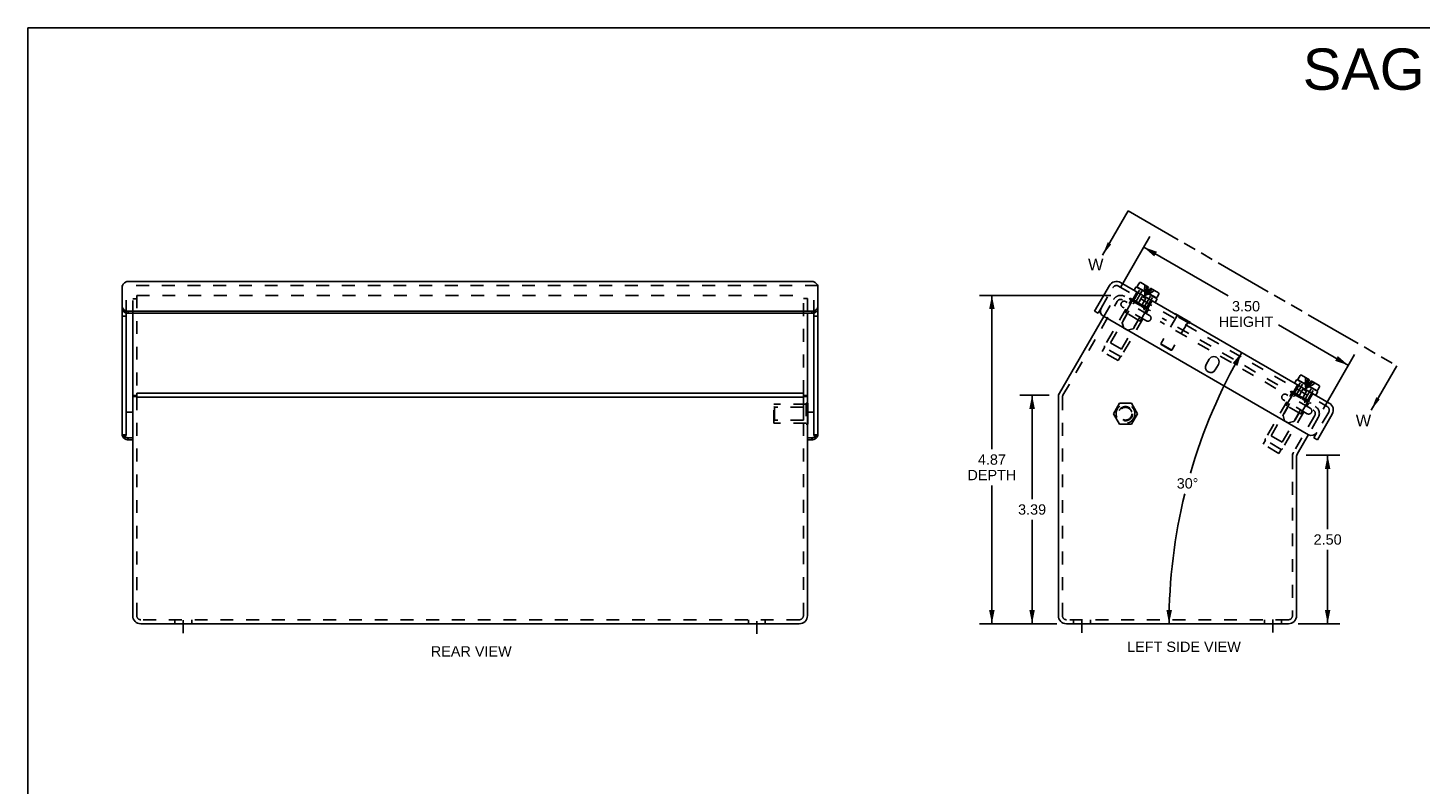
# Model space of a CAD drawing. Header units: inches. Extents: x 0 to 34.7, y 0 to 22.4.
# Tile 2 of 7: x 0 to 20.6, y 11.2 to 22.4. Entities that reach past the tile are written whole.
import ezdxf

# ---------------------------------------------------------------- set-up
doc = ezdxf.new("R2010")
doc.units = ezdxf.units.IN
doc.header["$LTSCALE"] = 1.90661
doc.header["$MEASUREMENT"] = 0
for name, pattern in [('DASHED', [0.2, 0.1, -0.1]), ('HIDDEN', [0.2, 0.1, -0.1]), ('PHANTOM', [0.8, 0.45, -0.05, 0.1, -0.05, 0.1, -0.05])]:
    doc.linetypes.add(name, pattern=pattern)
doc.layers.get('0').update_dxf_attribs({"linetype": 'CONTINUOUS'})
for name, color, linetype in [('DEFAULT_2', 8, 'HIDDEN'), ('DIMENSIONS', 7, 'CONTINUOUS'), ('DOOR_ASSEMBLY', 7, 'CONTINUOUS')]:
    doc.layers.add(name, color=color, linetype=linetype)
doc.styles.get("Standard").update_dxf_attribs({"font": 'arial.ttf'})
doc.dimstyles.new('DIMSTYLE_1', dxfattribs={"dimtxt": 0.152937, "dimasz": 0.203915, "dimexe": 0.09, "dimexo": 0.07, "dimgap": 0.0375, "dimtad": 0, "dimtih": 1, "dimtoh": 1, "dimzin": 4, "dimdsep": 46, "dimtxsty": 'Standard', "dimblk": '_FILLED', "dimblk1": '_FILLED', "dimblk2": '_FILLED', "dimcen": 0.09, "dimadec": 3, "dimazin": 1, "dimtfac": 1, "dimtdec": 3, "dimtofl": 0, "dimtmove": 0, "dimatfit": 3, "dimldrblk": '_FILLED', "dimfxl": 0, "dimtolj": 1, "dimtzin": 4, "dimarcsym": 0})
doc.dimstyles.new('DIMSTYLE_2', dxfattribs={"dimtxt": 0.152937, "dimasz": 0.203915, "dimexe": 0.09, "dimexo": 0.07, "dimgap": 0.0375, "dimtad": 0, "dimtih": 1, "dimtoh": 1, "dimdec": 0, "dimzin": 4, "dimdsep": 46, "dimtxsty": 'Standard', "dimblk": '_FILLED', "dimblk1": '_FILLED', "dimblk2": '_FILLED', "dimcen": 0.09, "dimadec": 3, "dimazin": 1, "dimtfac": 1, "dimtdec": 3, "dimtofl": 0, "dimtmove": 0, "dimatfit": 3, "dimldrblk": '_FILLED', "dimfxl": 0, "dimtolj": 1, "dimtzin": 4, "dimarcsym": 0})
doc.dimstyles.get("Standard").update_dxf_attribs({"dimtxt": 0.173328, "dimasz": 0.203915, "dimexe": 0.09, "dimexo": 0.07, "dimgap": 0.09, "dimtad": 0, "dimtih": 1, "dimtoh": 1, "dimdec": 3, "dimzin": 4, "dimdsep": 46, "dimtxsty": 'Standard', "dimblk": '_FILLED', "dimblk1": '_FILLED', "dimblk2": '_FILLED', "dimcen": 0.09, "dimadec": 3, "dimazin": 1, "dimtp": 0.001, "dimtm": 0.001, "dimtfac": 1, "dimtdec": 3, "dimtofl": 0, "dimtmove": 0, "dimatfit": 3, "dimldrblk": '_FILLED', "dimfxl": 0, "dimtolj": 1, "dimtzin": 4, "dimarcsym": 0})

# ---------------------------------------------------------------- blocks, each defined once
blk = doc.blocks.new('_FILLED')
at = {"color": 0, "linetype": 'ByBlock'}
blk.add_solid([(0, 0), (-1, 0.2), (-1, -0.2)], dxfattribs=at)
blk = doc.blocks.new('XSEC_FILLED')
at = {"color": 0, "linetype": 'ByBlock'}
blk.add_solid([(0, 0), (-1, 0.15), (-1, -0.15)], dxfattribs=at)
blk = doc.blocks.new('*D4')
at = {"layer": 'DIMENSIONS', "color": 2, "linetype": 'Continuous'}
for p, q in [((16.053, 18.464), (14.104, 18.464)), ((14.288, 18.464), (14.288, 16.182)), ((14.288, 13.594), (14.288, 15.646)), ((15.25, 13.594), (14.104, 13.594))]:
    blk.add_line(p, q, dxfattribs=at)
at = {"layer": 'DIMENSIONS', "color": 2, "linetype": 'Continuous', "xscale": 0.2039154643, "yscale": 0.2039154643, "zscale": 0.2039154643}
for p, rotation in [((14.288, 18.464), 90), ((14.288, 13.594), 270)]:
    blk.add_blockref('_FILLED', p, dxfattribs=dict(at, rotation=rotation))
at = {"layer": 'DIMENSIONS', "color": 2, "linetype": 'Continuous', "insert": (14.288, 16.105), "char_height": 0.1529, "width": 0.72261, "attachment_point": 2, "line_spacing_factor": 0.9}
blk.add_mtext('4.87\\PDEPTH', dxfattribs=at)
blk = doc.blocks.new('*D5')
at = {"layer": 'DIMENSIONS', "color": 2, "linetype": 'Continuous'}
for start, end in [(150, 163.8692), (166.1248, 180)]:
    blk.add_arc((24.958, 13.594), 8.044, start, end, dxfattribs=at)
for points in [[(17.927, 17.418), (17.991, 17.616), (17.856, 17.458)], [(16.875, 13.798), (16.913, 13.594), (16.957, 13.797)]]:
    blk.add_solid(points, dxfattribs=at)
at = {"layer": 'DIMENSIONS', "color": 2, "linetype": 'Continuous', "insert": (17.187, 15.752), "char_height": 0.15294, "width": 0.33961, "attachment_point": 2, "line_spacing_factor": 0.9}
blk.add_mtext('30\\fgdt;{\\fgdt;~}', dxfattribs=at)
blk = doc.blocks.new('*D6')
at = {"layer": 'DIMENSIONS', "color": 2, "linetype": 'Continuous'}
for p, q in [((16.192, 18.58), (16.629, 19.337)), ((16.538, 19.178), (17.79, 18.455)), ((19.572, 17.426), (18.534, 18.025)), ((19.197, 16.775), (19.664, 17.585))]:
    blk.add_line(p, q, dxfattribs=at)
at = {"layer": 'DIMENSIONS', "color": 2, "linetype": 'Continuous', "xscale": 0.2039154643, "yscale": 0.2039154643, "zscale": 0.2039154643}
for p, rotation in [((16.538, 19.178), 150), ((19.572, 17.426), 329.9999999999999)]:
    blk.add_blockref('_FILLED', p, dxfattribs=dict(at, rotation=rotation))
at = {"layer": 'DIMENSIONS', "color": 2, "linetype": 'Continuous', "insert": (18.055, 18.379), "char_height": 0.1529, "width": 0.80562, "attachment_point": 2, "line_spacing_factor": 0.9}
blk.add_mtext('3.50\\PHEIGHT', dxfattribs=at)
blk = doc.blocks.new('*D7')
at = {"layer": 'DIMENSIONS', "color": 2, "linetype": 'Continuous'}
for p, q in [((15.135, 16.984), (14.7, 16.984)), ((14.884, 16.984), (14.884, 15.442)), ((14.884, 13.594), (14.884, 15.136)), ((15.25, 13.594), (14.7, 13.594))]:
    blk.add_line(p, q, dxfattribs=at)
at = {"layer": 'DIMENSIONS', "color": 2, "linetype": 'Continuous', "xscale": 0.2039154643, "yscale": 0.2039154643, "zscale": 0.2039154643}
for p, rotation in [((14.884, 16.984), 90), ((14.884, 13.594), 270)]:
    blk.add_blockref('_FILLED', p, dxfattribs=dict(at, rotation=rotation))
at = {"layer": 'DIMENSIONS', "color": 2, "linetype": 'Continuous', "insert": (14.884, 15.365), "char_height": 0.1529, "width": 0.4156, "attachment_point": 2, "line_spacing_factor": 0.9}
blk.add_mtext('3.39', dxfattribs=at)
blk = doc.blocks.new('*D8')
at = {"layer": 'DIMENSIONS', "color": 2, "linetype": 'Continuous'}
for p, q in [((18.948, 16.093), (19.447, 16.093)), ((19.264, 16.093), (19.264, 14.996)), ((19.264, 13.594), (19.264, 14.691)), ((18.826, 13.594), (19.447, 13.594))]:
    blk.add_line(p, q, dxfattribs=at)
at = {"layer": 'DIMENSIONS', "color": 2, "linetype": 'Continuous', "xscale": 0.2039154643, "yscale": 0.2039154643, "zscale": 0.2039154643}
for p, rotation in [((19.264, 16.093), 90), ((19.264, 13.594), 270)]:
    blk.add_blockref('_FILLED', p, dxfattribs=dict(at, rotation=rotation))
at = {"layer": 'DIMENSIONS', "color": 2, "linetype": 'Continuous', "insert": (19.264, 14.92), "char_height": 0.1529, "width": 0.4156, "attachment_point": 2, "line_spacing_factor": 0.9}
blk.add_mtext('2.50', dxfattribs=at)

msp = doc.modelspace()

# ---------------------------------------------------------------- linework, layer by layer
at = {"color": 7, "linetype": 'Continuous'}
for p, q in [((0, 0), (0, 22.4307)), ((0, 22.4307), (34.6656, 22.4307)), ((1.6138, 16.9766), (1.5538, 16.9766)), ((1.6138, 16.9616), (1.5538, 16.9616)), ((11.4938, 16.9766), (11.5538, 16.9766)), ((11.4938, 16.9616), (11.5538, 16.9616)), ((11.5578, 16.8647), (11.5538, 16.8647)), ((11.5578, 16.8647), (11.5578, 16.5527)), ((16.1781, 16.8647), (16.088, 16.7087)), ((16.3582, 16.8647), (16.1781, 16.8647)), ((16.4483, 16.7087), (16.3582, 16.8647)), ((11.5578, 16.7087), (11.5538, 16.7087)), ((11.5578, 16.5527), (11.5538, 16.5527)), ((16.088, 16.7087), (16.1781, 16.5527)), ((16.1781, 16.5527), (16.3582, 16.5527)), ((16.3582, 16.5527), (16.4483, 16.7087))]:
    msp.add_line(p, q, dxfattribs=at)
at = {"color": 7, "linetype": 'PHANTOM'}
msp.add_line((16.3083, 19.7166), (20.2887, 17.4185), dxfattribs=at)
at = {"color": 3, "linetype": 'Continuous'}
for p, q in [((1.5538, 13.7137), (1.5538, 18.1983)), ((11.5538, 18.1983), (11.5538, 13.7137)), ((15.2893, 17.0133), (15.9456, 18.1501)), ((1.6138, 17.0133), (1.6138, 16.9533)), ((1.6138, 17.0133), (11.4938, 17.0133)), ((1.6138, 16.9533), (11.4938, 16.9533)), ((11.4938, 17.0133), (11.4938, 16.9533)), ((15.2732, 13.7137), (15.2732, 16.9533)), ((18.9792, 16.3987), (18.8113, 16.1079)), ((18.8032, 16.0779), (18.8032, 13.7137)), ((11.4338, 13.5937), (1.6738, 13.5937)), ((18.6832, 13.5937), (15.3932, 13.5937))]:
    msp.add_line(p, q, dxfattribs=at)
at = {"color": 2, "linetype": 'DASHED'}
for p, q in [((2.3038, 13.4557), (2.3038, 13.7976)), ((10.8038, 13.444), (10.8038, 13.7976)), ((15.6232, 13.4613), (15.6232, 13.7976)), ((18.4532, 13.4643), (18.4532, 13.7976))]:
    msp.add_line(p, q, dxfattribs=at)
at = {"color": 3, "linetype": 'Continuous'}
for centre, radius, start, end in [((15.3932, 16.9533), 0.12, 150, 180), ((18.7742, 16.1017), 0.03, 150, 180), ((18.8632, 16.0779), 0.06, 150, 180), ((1.6738, 13.7137), 0.12, 180, 270), ((11.4338, 13.7137), 0.12, 270, 360), ((15.3932, 13.7137), 0.12, 180, 270), ((18.6832, 13.7137), 0.12, 270, 360)]:
    msp.add_arc(centre, radius, start, end, dxfattribs=at)
at = {"layer": 'DEFAULT_2', "color": 8, "linetype": 'HIDDEN'}
for p, q in [((1.5538, 18.1983), (1.5538, 18.4162)), ((1.6138, 18.4122), (1.5538, 18.4122)), ((1.6138, 18.4638), (1.6138, 17.0133)), ((1.6138, 18.4638), (11.4938, 18.4638)), ((11.4938, 17.0133), (11.4938, 18.4638)), ((11.4938, 18.4162), (11.5538, 18.4162)), ((11.5538, 18.4162), (11.5538, 18.1983)), ((15.3413, 16.9833), (16.1441, 18.3738)), ((15.9456, 18.1501), (16.0921, 18.4038)), ((16.6233, 18.1664), (16.2704, 18.3702)), ((16.2726, 18.2165), (16.3776, 18.3984)), ((16.3204, 18.3413), (16.3454, 18.3846)), ((16.3296, 18.4053), (16.3386, 18.4209)), ((16.3296, 18.4053), (16.6241, 18.2353)), ((16.3386, 18.4209), (16.6331, 18.2509)), ((16.2742, 18.2612), (15.9576, 17.7129)), ((16.0436, 17.7598), (16.2936, 18.1928)), ((16.5771, 18.0863), (16.2242, 18.2901)), ((16.4755, 18.0878), (16.2763, 18.2028)), ((16.4891, 18.0915), (16.5941, 18.2734)), ((16.5733, 18.1953), (16.5983, 18.2386)), ((16.6241, 18.2353), (16.6331, 18.2509)), ((16.2081, 17.6648), (16.4581, 18.0978)), ((16.5271, 18.1152), (16.2105, 17.5669)), ((18.4975, 17.0844), (16.7803, 18.0758)), ((18.5275, 17.1364), (16.8103, 18.1278)), ((16.0436, 17.7598), (16.2081, 17.6648)), ((15.9582, 17.6919), (15.9237, 17.6322)), ((16.1575, 17.4972), (15.9237, 17.6322)), ((16.192, 17.5569), (15.9582, 17.6919)), ((16.192, 17.5569), (16.1575, 17.4972)), ((1.6138, 16.9533), (1.6138, 13.7137)), ((11.4938, 13.7137), (11.4938, 16.9533)), ((15.3332, 16.9533), (15.3332, 13.7137)), ((19.0069, 16.7892), (18.654, 16.9929)), ((18.6562, 16.8393), (18.7612, 17.0211)), ((18.704, 16.9641), (18.729, 17.0074)), ((18.7132, 17.028), (18.7222, 17.0436)), ((18.7132, 17.028), (19.0076, 16.858)), ((18.7222, 17.0436), (19.0166, 16.8736)), ((11.5368, 16.8487), (11.0578, 16.8487)), ((11.0578, 16.5687), (11.0578, 16.8487)), ((11.0678, 16.8037), (11.0578, 16.8137)), ((11.4953, 16.8037), (11.0678, 16.8037)), ((11.0678, 16.8037), (11.0678, 16.6137)), ((11.4953, 16.6137), (11.4953, 16.8037)), ((11.5538, 16.8647), (11.5368, 16.8647)), ((11.5368, 16.8647), (11.5368, 16.5527)), ((18.6577, 16.884), (18.3412, 16.3356)), ((18.4271, 16.3826), (18.6771, 16.8156)), ((18.5917, 16.2876), (18.8417, 16.7206)), ((18.9106, 16.738), (18.594, 16.1896)), ((18.9606, 16.7091), (18.6077, 16.9128)), ((18.859, 16.7106), (18.6598, 16.8256)), ((18.8727, 16.7143), (18.9777, 16.8961)), ((18.9569, 16.8181), (18.9819, 16.8614)), ((19.0076, 16.858), (19.0166, 16.8736)), ((11.0678, 16.6137), (11.0578, 16.6037)), ((11.5368, 16.5687), (11.0578, 16.5687)), ((11.4953, 16.6137), (11.0678, 16.6137)), ((11.5538, 16.7087), (11.5368, 16.7087)), ((11.5538, 16.5527), (11.5368, 16.5527)), ((19.0732, 16.6816), (18.7593, 16.1379)), ((19.1252, 16.6516), (18.9792, 16.3987)), ((18.3417, 16.3147), (18.3072, 16.2549)), ((18.5756, 16.1797), (18.3417, 16.3147)), ((18.4271, 16.3826), (18.5917, 16.2876)), ((18.5411, 16.1199), (18.3072, 16.2549)), ((18.5756, 16.1797), (18.5411, 16.1199)), ((18.7432, 16.0779), (18.7432, 13.7137)), ((11.4338, 13.6537), (1.6738, 13.6537)), ((2.1788, 13.6537), (2.1788, 13.5937)), ((2.4288, 13.6537), (2.4288, 13.5937)), ((10.6788, 13.6537), (10.6788, 13.5937)), ((10.9288, 13.6537), (10.9288, 13.5937)), ((18.6832, 13.6537), (15.3932, 13.6537)), ((15.4982, 13.6537), (15.4982, 13.5937)), ((15.7482, 13.6537), (15.7482, 13.5937)), ((18.3282, 13.6537), (18.3282, 13.5937)), ((18.5782, 13.6537), (18.5782, 13.5937))]:
    msp.add_line(p, q, dxfattribs=at)
for radius in [0.1406, 0.14, 0.105, 0.095]:
    msp.add_circle((16.2681, 16.7087), radius, dxfattribs=at)
for centre, radius, start, end in [((16.196, 18.3438), 0.12, 60, 150), ((16.196, 18.3438), 0.06, 60, 150), ((16.2473, 18.3301), 0.0462, 60, 240), ((16.3368, 18.3896), 0.01, 330, 59.99996), ((16.2813, 18.2115), 0.01, 150, 240.00004), ((16.6002, 18.1264), 0.0462, 240, 60), ((16.607, 18.2336), 0.01, 60.00004, 150), ((16.4805, 18.0965), 0.01, 239.99996, 330), ((15.9749, 17.7029), 0.02, 150, 213.25632), ((16.1932, 17.5769), 0.02, 266.74368, 330), ((15.3932, 16.9533), 0.06, 150, 180), ((18.6308, 16.9529), 0.0462, 60, 240), ((18.7203, 17.0124), 0.01, 330, 59.99996), ((18.6648, 16.8343), 0.01, 150, 240.00004), ((18.9837, 16.7491), 0.0462, 240, 60), ((18.9905, 16.8564), 0.01, 60.00004, 150), ((19.0212, 16.7116), 0.06, 330, 60), ((19.0212, 16.7116), 0.12, 330, 60), ((18.864, 16.7193), 0.01, 239.99996, 330), ((18.3585, 16.3256), 0.02, 150, 213.25632), ((18.5767, 16.1996), 0.02, 266.74368, 330), ((18.8632, 16.0779), 0.12, 150, 180), ((1.6738, 13.7137), 0.06, 180, 270), ((11.4338, 13.7137), 0.06, 270, 360), ((15.3932, 13.7137), 0.06, 180, 270), ((18.6832, 13.7137), 0.06, 270, 360)]:
    msp.add_arc(centre, radius, start, end, dxfattribs=at)
at = {"layer": 'DOOR_ASSEMBLY', "color": 3, "linetype": 'Continuous'}
for p, q in [((1.3975, 18.3062), (1.3975, 18.6093)), ((1.4775, 18.6693), (11.63, 18.6693)), ((11.71, 18.6093), (11.71, 18.3062)), ((15.8103, 18.2283), (16.0303, 18.6093)), ((16.1942, 18.6532), (19.2881, 16.867)), ((1.3975, 16.385), (1.3975, 18.2762)), ((1.4026, 18.2805), (1.4064, 18.2724)), ((1.4875, 18.2283), (11.62, 18.2283)), ((11.7011, 18.2724), (11.705, 18.2805)), ((11.71, 16.385), (11.71, 18.2762)), ((18.9821, 16.397), (15.9402, 18.1533)), ((17.4638, 17.436), (17.5107, 17.5172)), ((17.646, 17.4391), (17.5991, 17.3579)), ((19.112, 16.322), (19.332, 16.7031)), ((1.5538, 16.322), (1.4875, 16.322)), ((11.62, 16.322), (11.5538, 16.322)), ((11.7082, 16.385), (11.7078, 16.3826))]:
    msp.add_line(p, q, dxfattribs=at)
at = {"layer": 'DOOR_ASSEMBLY', "color": 8, "linetype": 'HIDDEN'}
for p, q in [((11.71, 18.6093), (1.3975, 18.6093)), ((1.4575, 18.2027), (1.4575, 18.5793)), ((11.65, 18.2027), (11.65, 18.5793)), ((15.9073, 18.2762), (16.0823, 18.5793)), ((16.1642, 18.6013), (19.2581, 16.815)), ((16.3723, 18.3801), (16.3641, 18.4109)), ((16.3641, 18.4109), (16.4619, 18.3544)), ((16.4507, 18.3349), (16.3723, 18.3801)), ((16.3753, 18.4044), (16.4378, 18.5126)), ((16.3814, 18.3749), (16.4864, 18.5567)), ((16.4145, 18.3583), (16.5184, 18.5382)), ((16.4507, 18.3349), (16.5157, 18.4475)), ((16.5026, 18.3049), (16.5676, 18.4175)), ((16.5676, 18.4175), (16.5157, 18.4475)), ((16.541, 18.2853), (16.6449, 18.4652)), ((16.5719, 18.2649), (16.6769, 18.4467)), ((16.5832, 18.5233), (16.5764, 18.5071)), ((16.5995, 18.5139), (16.5889, 18.4999)), ((16.6005, 18.2744), (16.663, 18.3826)), ((16.2228, 18.0683), (16.3796, 18.3398)), ((16.3857, 17.9743), (16.5424, 18.2458)), ((16.4054, 18.3513), (16.3887, 18.3468)), ((16.581, 18.2596), (16.5026, 18.3049)), ((16.5139, 18.3244), (16.6117, 18.2679)), ((16.5395, 18.2739), (16.5439, 18.2572)), ((16.581, 18.2596), (16.6117, 18.2679)), ((17.0057, 18.1847), (16.9987, 18.1726)), ((17.2204, 18.0446), (16.9987, 18.1726)), ((16.2421, 17.9796), (16.2213, 18.0569)), ((16.2992, 17.9466), (16.2421, 17.9796)), ((16.2992, 17.9466), (16.3765, 17.9673)), ((17.0282, 18.1556), (16.7922, 17.7469)), ((17.191, 18.0616), (16.955, 17.6529)), ((17.2274, 18.0567), (17.2204, 18.0446)), ((16.7958, 17.7332), (16.7922, 17.7469)), ((16.955, 17.6529), (16.7922, 17.7469)), ((16.9413, 17.6492), (16.7958, 17.7332)), ((16.9413, 17.6492), (16.955, 17.6529)), ((18.7569, 17.0294), (18.8194, 17.1376)), ((18.7629, 16.9999), (18.8679, 17.1817)), ((18.7961, 16.9833), (18.9, 17.1632)), ((18.9648, 17.1483), (18.958, 17.1321)), ((18.9811, 17.1389), (18.9705, 17.1249)), ((18.6044, 16.6933), (18.7612, 16.9648)), ((18.7456, 17.0359), (18.8435, 16.9794)), ((18.7539, 17.0051), (18.7456, 17.0359)), ((18.8322, 16.9599), (18.7539, 17.0051)), ((18.787, 16.9763), (18.7703, 16.9718)), ((18.8322, 16.9599), (18.8972, 17.0725)), ((18.8842, 16.9299), (18.9492, 17.0425)), ((18.9626, 16.8846), (18.8842, 16.9299)), ((18.8954, 16.9494), (18.9933, 16.8929)), ((18.9492, 17.0425), (18.8972, 17.0725)), ((18.9225, 16.9103), (19.0264, 17.0902)), ((18.9535, 16.8899), (19.0585, 17.0717)), ((18.982, 16.8994), (19.0445, 17.0076)), ((18.7672, 16.5993), (18.924, 16.8708)), ((18.921, 16.8989), (18.9255, 16.8822)), ((18.9626, 16.8846), (18.9933, 16.8929)), ((19.2801, 16.7331), (19.1051, 16.43)), ((18.6236, 16.6046), (18.6029, 16.6819)), ((18.6808, 16.5716), (18.6236, 16.6046)), ((18.6808, 16.5716), (18.7581, 16.5923))]:
    msp.add_line(p, q, dxfattribs=at)
at = {"layer": 'DOOR_ASSEMBLY', "color": 7, "linetype": 'Continuous'}
for p, q in [((16.3936, 18.5381), (16.4249, 18.5922)), ((16.4249, 18.5922), (16.7384, 18.4112)), ((16.447, 18.6026), (16.4735, 18.6485)), ((16.7158, 18.4301), (16.4525, 18.5821)), ((16.494, 18.654), (16.6114, 18.5862)), ((16.5949, 18.5576), (16.6114, 18.5862)), ((16.5184, 18.5382), (16.5209, 18.5426)), ((16.5949, 18.5576), (16.6234, 18.5411)), ((16.6234, 18.5411), (16.6399, 18.5697)), ((16.6399, 18.5697), (16.7573, 18.502)), ((16.6449, 18.4652), (16.6474, 18.4696)), ((16.7071, 18.3571), (16.7384, 18.4112)), ((16.7363, 18.4356), (16.7628, 18.4815)), ((1.3975, 18.2762), (1.3975, 18.3062)), ((1.4575, 16.385), (1.4575, 18.2027)), ((1.4875, 18.1983), (1.4875, 18.2283)), ((11.62, 18.1983), (1.4875, 18.1983)), ((11.62, 18.1983), (11.62, 18.2283)), ((11.65, 16.385), (11.65, 18.2027)), ((11.71, 18.2762), (11.71, 18.3062)), ((15.8623, 18.1983), (15.8103, 18.2283)), ((15.9073, 18.2762), (15.8623, 18.1983)), ((17.0077, 18.1882), (17.0057, 18.1847)), ((17.2294, 18.0602), (17.0077, 18.1882)), ((1.4575, 18.1533), (1.3975, 18.1533)), ((11.65, 18.1533), (11.71, 18.1533)), ((17.2294, 18.0602), (17.2274, 18.0567)), ((18.7752, 17.1631), (18.8065, 17.2172)), ((18.8065, 17.2172), (19.12, 17.0362)), ((18.8286, 17.2276), (18.8551, 17.2735)), ((19.0973, 17.0551), (18.8341, 17.2071)), ((18.8756, 17.279), (18.9929, 17.2112)), ((18.9, 17.1632), (18.9025, 17.1676)), ((18.9764, 17.1826), (18.9929, 17.2112)), ((18.9764, 17.1826), (19.005, 17.1661)), ((19.005, 17.1661), (19.0215, 17.1947)), ((19.0215, 17.1947), (19.1388, 17.127)), ((19.0264, 17.0902), (19.0289, 17.0946)), ((19.0887, 16.9821), (19.12, 17.0362)), ((19.1178, 17.0606), (19.1443, 17.1065)), ((1.5538, 16.7331), (1.4575, 16.7331)), ((11.65, 16.7331), (11.5578, 16.7331)), ((1.4575, 16.397), (1.3975, 16.397)), ((1.4575, 16.385), (1.3975, 16.385)), ((1.4875, 16.352), (1.4875, 16.322)), ((1.4875, 16.352), (1.5538, 16.352)), ((11.5538, 16.352), (11.62, 16.352)), ((11.62, 16.352), (11.62, 16.322)), ((11.65, 16.397), (11.71, 16.397)), ((11.65, 16.385), (11.71, 16.385)), ((19.0601, 16.352), (19.1051, 16.43)), ((19.0601, 16.352), (19.112, 16.322))]:
    msp.add_line(p, q, dxfattribs=at)
at = {"layer": 'DOOR_ASSEMBLY', "color": 3, "linetype": 'Continuous'}
for points in [[(1.3975, 18.6093), (1.4061, 18.6206), (1.4147, 18.6309), (1.4232, 18.6403), (1.4318, 18.6485), (1.4404, 18.6554), (1.449, 18.661), (1.4575, 18.6652), (1.4661, 18.668), (1.4747, 18.6692), (1.4775, 18.6693)], [(11.63, 18.6693), (11.6329, 18.6692), (11.6415, 18.668), (11.65, 18.6652), (11.6586, 18.661), (11.6672, 18.6554), (11.6757, 18.6485), (11.6843, 18.6403), (11.6929, 18.6309), (11.7015, 18.6206), (11.71, 18.6093)], [(1.3975, 18.3062), (1.3981, 18.2974), (1.3998, 18.2889), (1.4026, 18.2805)], [(1.4064, 18.2724), (1.4113, 18.2647), (1.4172, 18.2576), (1.4239, 18.2511), (1.4314, 18.2453), (1.4396, 18.2402), (1.4485, 18.236), (1.4578, 18.2326), (1.4675, 18.2302), (1.4774, 18.2288), (1.4875, 18.2283)], [(11.62, 18.2283), (11.6302, 18.2288), (11.6401, 18.2302), (11.6498, 18.2326), (11.6591, 18.236), (11.6679, 18.2402), (11.6761, 18.2453), (11.6837, 18.2511), (11.6904, 18.2576), (11.6962, 18.2647), (11.7011, 18.2724)], [(11.705, 18.2805), (11.7078, 18.2889), (11.7095, 18.2974), (11.71, 18.3062)], [(1.4875, 16.322), (1.4774, 16.3225), (1.4675, 16.324), (1.4578, 16.3264), (1.4485, 16.3297), (1.4396, 16.334), (1.4314, 16.339), (1.4239, 16.3448), (1.4172, 16.3514), (1.4113, 16.3585), (1.4064, 16.3661), (1.4026, 16.3742), (1.3998, 16.3826), (1.3993, 16.3853)], [(11.7078, 16.3826), (11.705, 16.3742), (11.7011, 16.3661), (11.6962, 16.3585), (11.6904, 16.3514), (11.6837, 16.3448), (11.6761, 16.339), (11.6679, 16.334), (11.6591, 16.3297), (11.6498, 16.3264), (11.6401, 16.324), (11.6302, 16.3225), (11.62, 16.322)]]:
    msp.add_lwpolyline(points, dxfattribs=at)
at = {"layer": 'DOOR_ASSEMBLY', "color": 8, "linetype": 'HIDDEN'}
for points in [[(16.5564, 18.618), (16.5538, 18.592), (16.5523, 18.5659), (16.5519, 18.5395)], [(16.5849, 18.6015), (16.5785, 18.5777), (16.5728, 18.554), (16.5678, 18.5303), (16.5636, 18.5066), (16.56, 18.483), (16.5571, 18.4593)], [(16.6017, 18.5918), (16.593, 18.5694), (16.5849, 18.5471), (16.5772, 18.5249), (16.57, 18.5029), (16.5633, 18.481), (16.5571, 18.4593)], [(16.5519, 18.5395), (16.5526, 18.513), (16.5543, 18.4862), (16.5571, 18.4593)], [(16.6496, 18.5641), (16.6345, 18.5454), (16.6193, 18.5272), (16.6039, 18.5095), (16.5885, 18.4922), (16.5729, 18.4755), (16.5571, 18.4593)], [(16.6663, 18.5545), (16.649, 18.537), (16.6313, 18.5202), (16.6133, 18.5041), (16.5949, 18.4885), (16.5762, 18.4736), (16.5571, 18.4593)], [(16.5764, 18.5071), (16.5698, 18.491), (16.5633, 18.4751), (16.5571, 18.4593)], [(16.5889, 18.4999), (16.5783, 18.4861), (16.5677, 18.4726), (16.5571, 18.4593)], [(16.6292, 18.4949), (16.6059, 18.4822), (16.5819, 18.4703), (16.5571, 18.4593)], [(16.5976, 18.556), (16.5903, 18.5396), (16.5832, 18.5233)], [(16.6207, 18.5427), (16.6101, 18.5282), (16.5995, 18.5139)], [(16.6949, 18.538), (16.6737, 18.5228), (16.6518, 18.5084), (16.6292, 18.4949)], [(18.9379, 17.243), (18.9354, 17.217), (18.9339, 17.1909), (18.9335, 17.1645)], [(18.9335, 17.1645), (18.9341, 17.138), (18.9359, 17.1112), (18.9387, 17.0843)], [(18.9665, 17.2265), (18.9601, 17.2027), (18.9544, 17.179), (18.9494, 17.1553), (18.9451, 17.1316), (18.9416, 17.108), (18.9387, 17.0843)], [(18.9833, 17.2168), (18.9746, 17.1944), (18.9664, 17.1721), (18.9588, 17.1499), (18.9516, 17.1279), (18.9449, 17.106), (18.9387, 17.0843)], [(19.0312, 17.1891), (19.0161, 17.1704), (19.0009, 17.1522), (18.9855, 17.1345), (18.97, 17.1172), (18.9544, 17.1005), (18.9387, 17.0843)], [(19.0479, 17.1795), (19.0306, 17.162), (19.0129, 17.1452), (18.9948, 17.1291), (18.9765, 17.1135), (18.9578, 17.0986), (18.9387, 17.0843)], [(18.958, 17.1321), (18.9513, 17.116), (18.9449, 17.1001), (18.9387, 17.0843)], [(18.9791, 17.181), (18.9719, 17.1646), (18.9648, 17.1483)], [(19.0023, 17.1677), (18.9917, 17.1532), (18.9811, 17.1389)], [(19.0765, 17.163), (19.0553, 17.1478), (19.0334, 17.1334), (19.0108, 17.1199)], [(18.9705, 17.1249), (18.9599, 17.1111), (18.9493, 17.0976), (18.9387, 17.0843)], [(19.0108, 17.1199), (18.9875, 17.1072), (18.9635, 17.0953), (18.9387, 17.0843)]]:
    msp.add_lwpolyline(points, dxfattribs=at)
at = {"layer": 'DOOR_ASSEMBLY', "color": 7, "linetype": 'Continuous'}
for points in [[(1.4875, 18.1983), (1.4774, 18.1988), (1.4675, 18.2002), (1.4578, 18.2026), (1.4485, 18.206), (1.4396, 18.2102), (1.4314, 18.2153), (1.4239, 18.2211), (1.4172, 18.2276), (1.4113, 18.2347), (1.4064, 18.2424), (1.4026, 18.2505), (1.3998, 18.2589), (1.3981, 18.2674), (1.3975, 18.2762)], [(11.71, 18.2762), (11.7095, 18.2674), (11.7078, 18.2589), (11.705, 18.2505), (11.7011, 18.2424), (11.6962, 18.2347), (11.6904, 18.2276), (11.6837, 18.2211), (11.6761, 18.2153), (11.6679, 18.2102), (11.6591, 18.206), (11.6498, 18.2026), (11.6401, 18.2002), (11.6302, 18.1988), (11.62, 18.1983)], [(1.4142, 16.385), (1.4172, 16.3814), (1.4239, 16.3748), (1.4314, 16.369), (1.4396, 16.364), (1.4485, 16.3597), (1.4578, 16.3564), (1.4675, 16.354), (1.4774, 16.3525), (1.4875, 16.352)], [(11.62, 16.352), (11.6302, 16.3525), (11.6401, 16.354), (11.6498, 16.3564), (11.6591, 16.3597), (11.6679, 16.364), (11.6761, 16.369), (11.6837, 16.3748), (11.6904, 16.3814), (11.6933, 16.385)]]:
    msp.add_lwpolyline(points, dxfattribs=at)
at = {"layer": 'DOOR_ASSEMBLY', "color": 3, "linetype": 'Continuous'}
for centre, radius, start, end in [((16.1342, 18.5493), 0.12, 60, 150), ((15.9852, 18.2312), 0.09, 150, 240), ((17.5784, 17.4781), 0.0781, 330, 150), ((17.5315, 17.3969), 0.0781, 150, 330), ((19.2281, 16.7631), 0.12, 330, 60), ((19.0271, 16.475), 0.09, 240, 330)]:
    msp.add_arc(centre, radius, start, end, dxfattribs=at)
at = {"layer": 'DOOR_ASSEMBLY', "color": 8, "linetype": 'HIDDEN'}
for centre, radius, start, end in [((16.1342, 18.5493), 0.06, 60, 150), ((16.3926, 18.3323), 0.015, 105.00006, 150), ((16.4015, 18.3658), 0.015, 285.00006, 330), ((16.554, 18.2778), 0.015, 150, 194.99994), ((16.5295, 18.2533), 0.015, 330, 14.99994), ((16.2358, 18.0608), 0.015, 150, 195), ((16.3727, 17.9818), 0.015, 285, 330), ((18.7742, 16.9573), 0.015, 105.00006, 150), ((18.7831, 16.9908), 0.015, 285.00006, 330), ((18.9355, 16.9028), 0.015, 150, 194.99994), ((18.911, 16.8783), 0.015, 330, 14.99994), ((19.2281, 16.7631), 0.06, 330, 60), ((18.6174, 16.6858), 0.015, 150, 195), ((18.7542, 16.6068), 0.015, 285, 330)]:
    msp.add_arc(centre, radius, start, end, dxfattribs=at)
at = {"layer": 'DOOR_ASSEMBLY', "color": 7, "linetype": 'Continuous'}
for centre, start, end in [((16.46, 18.5951), 150, 240), ((16.4865, 18.641), 60, 150), ((16.7233, 18.4431), 240, 330), ((16.7498, 18.489), 330, 60), ((18.8416, 17.2201), 150, 240), ((18.8681, 17.266), 60, 150), ((19.1048, 17.0681), 240, 330), ((19.1313, 17.114), 330, 60)]:
    msp.add_arc(centre, 0.015, start, end, dxfattribs=at)

# ---------------------------------------------------------------- texts
at = {"color": 7, "linetype": 'Continuous', "char_height": 0.1733, "width": 0.228097, "attachment_point": 1, "line_spacing_factor": 0.9}
for insert in [(15.7132, 19.0076), (19.6809, 16.6955)]:
    msp.add_mtext('W', dxfattribs=dict(at, insert=insert))
at = {"layer": 'DIMENSIONS', "color": 2, "linetype": 'Continuous', "attachment_point": 2, "line_spacing_factor": 0.9}
for s, insert, char_height, width in [('SAGINAW CONTROL & ENGINEERING\\PSCE-4PBA', (26.6346, 22.1243), 0.611746, 15.450576), ('REAR VIEW', (6.5717, 13.2613), 0.15294, 1.196203), ('LEFT SIDE VIEW', (17.1351, 13.329), 0.152937, 1.681734)]:
    msp.add_mtext(s, dxfattribs=dict(at, insert=insert, char_height=char_height, width=width))

# ---------------------------------------------------------------- dimensions: what is measured, and where the dimension line sits
at = {"layer": 'DIMENSIONS', "color": 2, "linetype": 'Continuous'}
for base, p1, p2, angle, text, picture, middle in [((16.5377, 19.1781), (19.1615, 16.7146), (16.1574, 18.5194), 150, '<>\\PHEIGHT', '*D6', (18.055, 18.1874)), ((14.2877, 18.4638), (15.3205, 13.5937), (16.1233, 18.4638), 90, '<>\\PDEPTH', '*D4', (14.2877, 15.9141))]:
    dim = msp.add_linear_dim(base=base, p1=p1, p2=p2, angle=angle, text=text, dimstyle='DIMSTYLE_1', dxfattribs=at)
    dim.commit()
    dim.dimension.update_dxf_attribs({"geometry": picture, "text_midpoint": middle, "dimtype": 160})
dim = msp.add_angular_dim_2l(base=(17.187454, 15.675695), line1=((18.121372, 17.540609), (18.051706, 17.580831)), line2=((17.063793, 13.593672), (16.98335, 13.593672)), dimstyle='DIMSTYLE_2', dxfattribs=at)
dim.commit()
dim.dimension.update_dxf_attribs({"geometry": '*D5', "text_midpoint": (17.187454, 15.675695), "dimtype": 162})
for base, p1, p2, picture, middle in [((14.884, 16.9844), (15.3205, 13.5937), (15.2046, 16.9844), '*D7', (14.8838, 15.2882)), ((19.2635, 16.0934), (18.756, 13.5937), (18.878, 16.0934), '*D8', (19.2616, 14.8427))]:
    dim = msp.add_linear_dim(base=base, p1=p1, p2=p2, angle=90, dimstyle='DIMSTYLE_1', dxfattribs=at)
    dim.commit()
    dim.dimension.update_dxf_attribs({"geometry": picture, "text_midpoint": middle, "dimtype": 160})

# ---------------------------------------------------------------- leaders
at = {"color": 7, "linetype": 'Continuous'}
for points in [[(15.9281, 19.0581), (16.3083, 19.7166)], [(19.9085, 16.76), (20.2887, 17.4185)]]:
    msp.add_leader(points, dimstyle='Standard', override={"dimtad": 0, "dimldrblk": 'XSEC_FILLED'}, dxfattribs=at)

doc.saveas('drawing.dxf')
